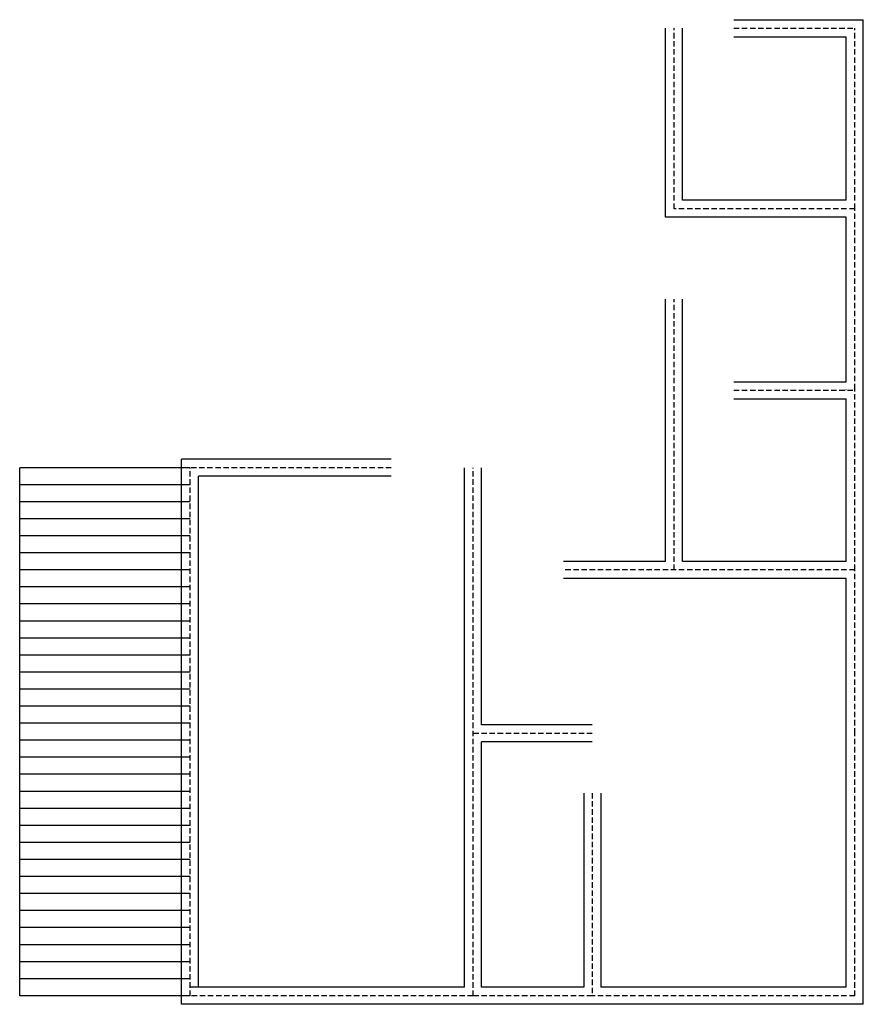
# Model space of a CAD drawing. Header units: inches. Extents: x 1860 to 11603, y -2530 to 624.
# Tile 1 of 9: x 1860 to 2355, y -1133 to -555. Entities that reach past the tile are written whole.
import ezdxf

# ---------------------------------------------------------------- set-up
doc = ezdxf.new("R2010")
doc.units = ezdxf.units.IN
doc.linetypes.add('HIDDEN2', pattern=[4.7625, 3.175, -1.5875])

msp = doc.modelspace()

# ---------------------------------------------------------------- linework, layer by layer
for p, q in [((2238.68, -670.9), (2238.68, -559.9)), ((2248.68, -660.9), (2248.68, -559.9)), ((2278.68, -554.9), (2354.68, -554.9)), ((2354.68, -665.9), (2354.68, -554.9)), ((2278.68, -564.9), (2344.68, -564.9)), ((2344.68, -660.9), (2344.68, -564.9)), ((2344.68, -660.9), (2344.68, -564.9)), ((2344.68, -660.9), (2248.68, -660.9)), ((2354.68, -771.9), (2354.68, -665.9)), ((2344.68, -670.9), (2238.68, -670.9)), ((2344.68, -767.46), (2344.68, -670.9)), ((2238.68, -872.9), (2238.68, -718.9)), ((2243.68, -718.9), (2243.68, -718.9)), ((2248.68, -872.9), (2248.68, -718.9)), ((2278.68, -767.46), (2344.68, -767.46)), ((2344.68, -772.46), (2344.68, -771.9)), ((2354.68, -877.9), (2354.68, -771.9)), ((2278.68, -777.46), (2344.68, -777.46)), ((2344.68, -872.9), (2344.68, -777.46)), ((1954.68, -1132.9), (1954.68, -812.9)), ((2077.68, -812.9), (1954.68, -812.9)), ((1859.68, -1127.9), (1859.68, -817.9)), ((1959.68, -817.9), (1859.68, -817.9)), ((2120.68, -1122.9), (2120.68, -817.9)), ((2130.68, -968.9), (2130.68, -817.9)), ((1964.68, -1122.9), (1964.68, -822.9)), ((2077.68, -822.9), (1964.68, -822.9)), ((1959.68, -827.9), (1859.68, -827.9)), ((1959.68, -837.9), (1859.68, -837.9)), ((1959.68, -847.9), (1859.68, -847.9)), ((1959.68, -857.9), (1859.68, -857.9)), ((1959.68, -867.9), (1859.68, -867.9)), ((1959.68, -877.9), (1859.68, -877.9)), ((2238.68, -872.9), (2178.68, -872.9)), ((2344.68, -872.9), (2248.68, -872.9)), ((2354.68, -973.9), (2354.68, -877.9)), ((2344.68, -882.9), (2178.68, -882.9)), ((2344.68, -882.9), (2243.68, -882.9)), ((2344.68, -973.9), (2344.68, -882.9)), ((1959.68, -887.9), (1859.68, -887.9)), ((1959.68, -897.9), (1859.68, -897.9)), ((1959.68, -907.9), (1859.68, -907.9)), ((1959.68, -917.9), (1859.68, -917.9)), ((1959.68, -927.9), (1859.68, -927.9)), ((1959.68, -937.9), (1859.68, -937.9)), ((1959.68, -947.9), (1859.68, -947.9)), ((1959.68, -957.9), (1859.68, -957.9)), ((1959.68, -967.9), (1859.68, -967.9)), ((2195.68, -968.9), (2130.68, -968.9)), ((2344.68, -1122.9), (2344.68, -973.9)), ((2354.68, -1132.9), (2354.68, -973.9)), ((1959.68, -977.9), (1859.68, -977.9)), ((2130.68, -1122.9), (2130.68, -978.9)), ((2195.68, -978.9), (2130.68, -978.9)), ((1959.68, -987.9), (1859.68, -987.9)), ((1959.68, -997.9), (1859.68, -997.9)), ((1959.68, -1007.9), (1859.68, -1007.9)), ((2190.68, -1008.9), (2190.68, -1122.9)), ((2200.68, -1008.9), (2200.68, -1122.9)), ((1959.68, -1017.9), (1859.68, -1017.9)), ((1959.68, -1027.9), (1859.68, -1027.9)), ((1959.68, -1037.9), (1859.68, -1037.9)), ((1959.68, -1047.9), (1859.68, -1047.9)), ((1959.68, -1057.9), (1859.68, -1057.9)), ((1959.68, -1067.9), (1859.68, -1067.9)), ((1959.68, -1077.9), (1859.68, -1077.9)), ((1959.68, -1087.9), (1859.68, -1087.9)), ((1959.68, -1097.9), (1859.68, -1097.9)), ((1959.68, -1107.9), (1859.68, -1107.9)), ((1959.68, -1117.9), (1859.68, -1117.9)), ((2120.68, -1122.9), (1959.68, -1122.9)), ((2190.68, -1122.9), (2130.68, -1122.9)), ((2344.68, -1122.9), (2200.68, -1122.9)), ((1959.68, -1127.9), (1859.68, -1127.9)), ((2125.68, -1132.9), (1954.68, -1132.9)), ((2195.68, -1132.9), (2125.68, -1132.9)), ((2354.68, -1132.9), (2195.68, -1132.9))]:
    msp.add_line(p, q)
at = {"linetype": 'HIDDEN2'}
for p, q in [((2243.68, -665.9), (2243.68, -559.9)), ((2278.68, -559.9), (2349.68, -559.9)), ((2349.68, -665.9), (2349.68, -559.9)), ((2349.68, -665.9), (2243.68, -665.9)), ((2349.68, -771.9), (2349.68, -665.9)), ((2243.68, -877.9), (2243.68, -718.9)), ((2278.68, -772.46), (2349.68, -772.46)), ((2349.68, -877.9), (2349.68, -771.9)), ((1959.68, -1127.9), (1959.68, -817.9)), ((2077.68, -817.9), (1959.68, -817.9)), ((2125.68, -1127.9), (2125.68, -817.9)), ((2349.68, -877.9), (2178.68, -877.9)), ((2349.68, -877.9), (2243.68, -877.9)), ((2349.68, -973.9), (2349.68, -877.9)), ((2195.68, -973.9), (2125.68, -973.9)), ((2349.68, -1127.9), (2349.68, -973.9)), ((2195.68, -1008.9), (2195.68, -1127.9)), ((2125.68, -1127.9), (1959.68, -1127.9)), ((2195.68, -1127.9), (2125.68, -1127.9)), ((2349.68, -1127.9), (2195.68, -1127.9))]:
    msp.add_line(p, q, dxfattribs=at)

doc.saveas('drawing.dxf')
